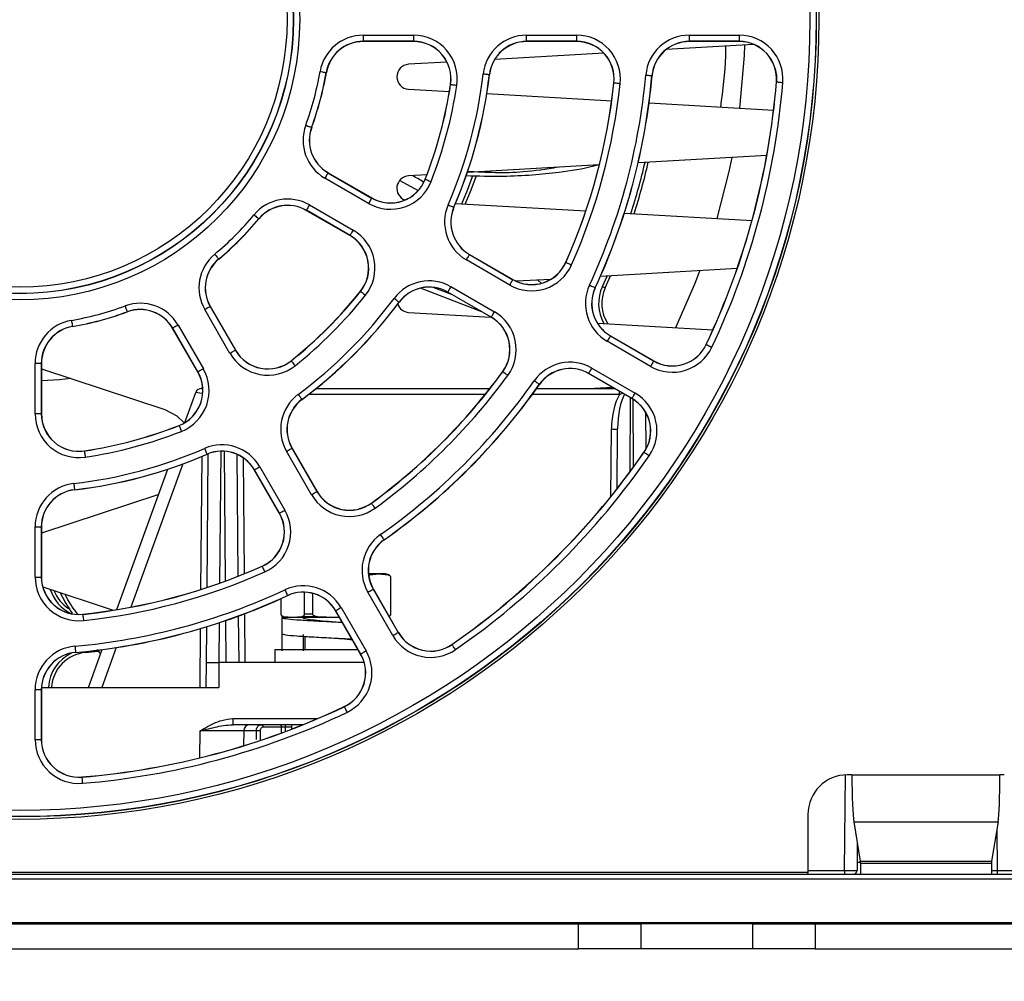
# Paper-space layout 'Sheet1' of a CAD drawing. Header units: millimetres. Extents: x -1 to 420, y -14 to 297.
# Tile 4 of 110: x 47 to 63, y 23 to 39. Entities that reach past the tile are written whole.
import ezdxf

# ---------------------------------------------------------------- set-up
doc = ezdxf.new("R2010")
doc.units = ezdxf.units.MM
doc.header["$PDSIZE"] = -1
doc.styles.add('SLDTEXTSTYLE1', font='TXT', dxfattribs={"width": 0.75})
doc.dimstyles.new('SLDDIMSTYLE1', dxfattribs={"dimtxt": 2.5, "dimasz": 3, "dimexe": 0, "dimexo": 0.0625, "dimtad": 1, "dimdec": 1, "dimlfac": 5, "dimrnd": 1e-09, "dimzin": 4, "dimdsep": 46, "dimtxsty": 'SLDTEXTSTYLE1', "dimblk1": 'CLOSED', "dimblk2": 'CLOSED', "dimsah": 1, "dimcen": 0.09, "dimadec": 0, "dimazin": 1, "dimtfac": 1, "dimtofl": 0, "dimtmove": 0, "dimatfit": 3, "dimldrblk": 'CLOSED', "dimfxl": 1, "dimfrac": 2, "dimtolj": 1, "dimtzin": 12, "dimarcsym": 0})
doc.dimstyles.new('SLDDIMSTYLE5', dxfattribs={"dimtxt": 2.5, "dimasz": 3, "dimexe": 0, "dimexo": 0.0625, "dimtad": 1, "dimdec": 0, "dimlfac": 5, "dimrnd": 1e-09, "dimzin": 12, "dimdsep": 46, "dimtxsty": 'SLDTEXTSTYLE1', "dimblk1": 'CLOSED', "dimblk2": 'CLOSED', "dimsah": 1, "dimcen": 0.09, "dimadec": 0, "dimazin": 3, "dimtfac": 1, "dimtofl": 0, "dimtmove": 0, "dimatfit": 3, "dimldrblk": 'CLOSED', "dimfxl": 1, "dimfrac": 2, "dimtolj": 1, "dimtzin": 12, "dimarcsym": 0})

# ---------------------------------------------------------------- blocks, each defined once
blk = doc.blocks.new('_Closed')
at = {"color": 0, "linetype": 'ByBlock', "lineweight": -2}
for p, q in [((-1, 0.166667), (0, 0)), ((-1, 0.166667), (-1, -0.166667)), ((0, 0), (-1, -0.166667)), ((0, 0), (-1, 0))]:
    blk.add_line(p, q, dxfattribs=at)
blk = doc.blocks.new('_D_13')
at = {"color": 0, "linetype": 'Continuous', "lineweight": -2}
for p, q in [((31.699, 25.156), (31.699, 6.506)), ((120.89, 25.156), (120.89, 6.506)), ((34.699, 6.506), (117.89, 6.506))]:
    blk.add_line(p, q, dxfattribs=at)
at = {"layer": 'Defpoints', "color": 0}
for p in [(31.699, 25.219), (120.89, 25.219), (120.89, 6.506)]:
    blk.add_point(p, dxfattribs=at)
at = {"color": 0, "lineweight": -2, "xscale": 3, "yscale": 3, "zscale": 3, "rotation": 180}
blk.add_blockref('_Closed', (31.699, 6.506), dxfattribs=at)
at = {"color": 0, "lineweight": -2, "xscale": 3, "yscale": 3, "zscale": 3}
blk.add_blockref('_Closed', (120.89, 6.506), dxfattribs=at)
at = {"color": 0, "lineweight": 18, "insert": (76.294, 9.631), "char_height": 2.5, "attachment_point": 2, "style": 'SLDTEXTSTYLE1'}
blk.add_mtext('\\A1;446.0', dxfattribs=at)
blk = doc.blocks.new('_D_14')
at = {"color": 0, "linetype": 'Continuous', "lineweight": -2}
for p, q in [((32.854, 24.346), (32.854, 13.987)), ((119.734, 24.346), (119.734, 13.987)), ((35.854, 13.987), (116.734, 13.987))]:
    blk.add_line(p, q, dxfattribs=at)
at = {"layer": 'Defpoints', "color": 0}
for p in [(32.854, 24.409), (119.734, 24.409), (119.734, 13.987)]:
    blk.add_point(p, dxfattribs=at)
at = {"color": 0, "lineweight": -2, "xscale": 3, "yscale": 3, "zscale": 3, "rotation": 180}
blk.add_blockref('_Closed', (32.854, 13.987), dxfattribs=at)
at = {"color": 0, "lineweight": -2, "xscale": 3, "yscale": 3, "zscale": 3}
blk.add_blockref('_Closed', (119.734, 13.987), dxfattribs=at)
at = {"color": 0, "lineweight": 18, "insert": (76.294, 17.112), "char_height": 2.5, "attachment_point": 2, "style": 'SLDTEXTSTYLE1'}
blk.add_mtext('\\A1;(434)', dxfattribs=at)
blk = doc.blocks.new('_D_15')
at = {"color": 0, "linetype": 'Continuous', "lineweight": -2}
for p, q in [((48.038, 85.926), (12.393, 85.926)), ((12.393, 26.987), (12.393, 82.926)), ((32.792, 23.987), (12.393, 23.987))]:
    blk.add_line(p, q, dxfattribs=at)
at = {"layer": 'Defpoints', "color": 0}
for p in [(12.393, 85.926), (48.101, 85.926), (32.854, 23.987)]:
    blk.add_point(p, dxfattribs=at)
at = {"color": 0, "lineweight": -2, "xscale": 3, "yscale": 3, "zscale": 3}
for p, rotation in [((12.393, 85.926), 90), ((12.393, 23.987), 270)]:
    blk.add_blockref('_Closed', p, dxfattribs=dict(at, rotation=rotation))
at = {"color": 0, "lineweight": 18, "insert": (9.268, 54.957), "char_height": 2.5, "attachment_point": 2, "rotation": 90, "style": 'SLDTEXTSTYLE1'}
blk.add_mtext('\\A1;310', dxfattribs=at)

psp = doc.layouts.new('Sheet1')

# ---------------------------------------------------------------- linework, layer by layer
at = {"color": 7, "linetype": 'Continuous', "lineweight": 25}
for p, q in [((52.933, 38.66), (53.743, 38.66)), ((52.933, 38.66), (52.933, 38.56)), ((53.743, 38.66), (53.743, 38.56)), ((55.559, 38.66), (56.364, 38.66)), ((55.559, 38.56), (55.559, 38.66)), ((56.364, 38.56), (56.364, 38.66)), ((58.173, 38.66), (58.975, 38.66)), ((58.173, 38.66), (58.173, 38.56)), ((58.975, 38.66), (58.975, 38.56)), ((53.743, 38.56), (52.933, 38.56)), ((52.933, 38.56), (52.933, 38.557)), ((53.743, 38.557), (52.933, 38.557)), ((53.743, 38.56), (53.743, 38.557)), ((56.364, 38.56), (55.559, 38.56)), ((55.559, 38.56), (55.559, 38.557)), ((56.364, 38.557), (55.559, 38.557)), ((56.364, 38.56), (56.364, 38.557)), ((59.212, 38.509), (57.8, 38.428)), ((58.975, 38.56), (58.173, 38.56)), ((58.173, 38.56), (58.173, 38.557)), ((58.975, 38.557), (58.173, 38.557)), ((58.975, 38.56), (58.975, 38.557)), ((56.799, 38.371), (55.047, 38.27)), ((54.28, 38.226), (53.663, 38.191)), ((52.339, 38.059), (52.342, 38.059)), ((54.961, 38.027), (54.963, 38.027)), ((57.572, 38.01), (57.575, 38.01)), ((59.574, 38.028), (59.574, 37.908)), ((54.339, 37.868), (54.337, 37.868)), ((56.963, 37.894), (56.961, 37.894)), ((59.576, 37.908), (59.573, 37.908)), ((53.663, 37.792), (54.319, 37.754)), ((54.921, 37.72), (56.926, 37.605)), ((57.526, 37.571), (59.528, 37.456)), ((52.104, 37.179), (52.106, 37.178)), ((59.418, 36.729), (57.352, 36.611)), ((56.727, 36.575), (54.607, 36.454)), ((52.368, 36.449), (52.369, 36.451)), ((52.368, 36.449), (53.069, 36.044)), ((52.369, 36.451), (53.071, 36.046)), ((53.956, 36.416), (53.663, 36.399)), ((53.019, 35.957), (52.318, 36.362)), ((53.521, 36.326), (53.805, 36.168)), ((53.931, 36.345), (53.929, 36.346)), ((52.07, 35.933), (52.772, 35.528)), ((53.069, 36.044), (53.071, 36.046)), ((54.418, 35.957), (56.51, 35.837)), ((52.02, 35.847), (52.019, 35.845)), ((52.721, 35.44), (52.019, 35.845)), ((52.722, 35.442), (52.02, 35.847)), ((54.39, 35.896), (54.392, 35.895)), ((57.13, 35.802), (59.181, 35.684)), ((51.256, 35.711), (51.258, 35.709)), ((52.722, 35.442), (52.721, 35.44)), ((54.642, 35.136), (54.643, 35.138)), ((54.642, 35.136), (55.339, 34.733)), ((54.643, 35.138), (55.34, 34.736)), ((50.611, 35.066), (50.613, 35.064)), ((55.289, 34.647), (54.592, 35.049)), ((56.191, 35.011), (56.188, 35.012)), ((58.941, 34.91), (56.744, 34.784)), ((55.339, 34.733), (55.34, 34.736)), ((55.945, 34.738), (55.396, 34.707)), ((55.741, 34.727), (55.791, 34.677)), ((56.776, 34.625), (56.851, 34.79)), ((56.822, 34.604), (56.908, 34.794)), ((52.892, 34.545), (52.89, 34.546)), ((54.841, 34.216), (53.856, 34.596)), ((54.367, 34.489), (54.057, 34.609)), ((54.294, 34.534), (54.293, 34.532)), ((54.99, 34.129), (54.293, 34.532)), ((54.991, 34.131), (54.294, 34.534)), ((54.344, 34.621), (55.041, 34.218)), ((56.66, 34.605), (56.662, 34.604)), ((56.776, 34.625), (56.822, 34.604)), ((53.51, 34.372), (53.512, 34.37)), ((49.143, 34.218), (49.144, 34.216)), ((50.793, 33.55), (50.388, 34.252)), ((50.475, 34.302), (50.477, 34.303)), ((50.475, 34.302), (50.88, 33.6)), ((50.477, 34.303), (50.882, 33.601)), ((53.663, 34.208), (54.984, 34.133)), ((54.991, 34.131), (54.99, 34.129)), ((56.696, 34.035), (58.552, 33.929)), ((48.262, 33.982), (48.263, 33.98)), ((49.873, 33.954), (49.871, 33.953)), ((50.276, 33.251), (49.871, 33.953)), ((50.278, 33.252), (49.873, 33.954)), ((49.959, 34.004), (50.365, 33.302)), ((57.55, 33.341), (56.855, 33.743)), ((56.905, 33.829), (56.906, 33.831)), ((56.905, 33.829), (57.6, 33.428)), ((56.906, 33.831), (57.602, 33.43)), ((50.88, 33.6), (50.882, 33.601)), ((58.446, 33.692), (58.444, 33.693)), ((47.662, 32.578), (47.662, 33.388)), ((47.762, 33.388), (47.662, 33.388)), ((47.762, 33.388), (47.762, 32.578)), ((47.762, 33.388), (47.764, 33.388)), ((47.764, 33.388), (47.764, 32.578)), ((51.777, 33.43), (51.775, 33.432)), ((57.6, 33.428), (57.602, 33.43)), ((47.764, 33.301), (49.744, 32.647)), ((50.278, 33.252), (50.276, 33.251)), ((55.177, 33.255), (55.175, 33.257)), ((56.557, 33.227), (56.556, 33.225)), ((57.252, 32.824), (56.556, 33.225)), ((57.253, 32.826), (56.557, 33.227)), ((56.607, 33.314), (57.303, 32.912)), ((50.068, 32.438), (50.243, 32.921)), ((50.337, 32.987), (50.355, 32.987)), ((52.18, 32.987), (54.972, 32.987)), ((55.721, 32.987), (56.968, 32.987)), ((55.763, 33.051), (55.765, 33.05)), ((56.94, 33.004), (56.652, 32.987)), ((56.704, 32.99), (56.712, 32.987)), ((51.95, 32.812), (51.951, 32.81)), ((57.253, 32.826), (57.252, 32.824)), ((57.471, 32.605), (57.476, 32.012)), ((47.762, 32.578), (47.662, 32.578)), ((47.762, 32.578), (47.764, 32.578)), ((49.977, 32.39), (49.976, 32.393)), ((57.013, 31.377), (57.022, 32.336)), ((48.454, 31.982), (48.453, 31.985)), ((52.104, 31.28), (51.701, 31.977)), ((51.788, 32.027), (51.79, 32.029)), ((51.788, 32.027), (52.19, 31.33)), ((51.79, 32.029), (52.192, 31.332)), ((57.447, 31.961), (57.445, 31.962)), ((50.425, 31.932), (50.426, 31.93)), ((50.426, 29.792), (50.445, 31.937)), ((50.903, 31.929), (50.921, 29.97)), ((48.974, 29.435), (49.795, 31.69)), ((51.186, 31.68), (51.184, 31.679)), ((51.586, 30.982), (51.184, 31.679)), ((51.588, 30.983), (51.186, 31.68)), ((51.272, 31.73), (51.675, 31.033)), ((48.295, 31.361), (48.295, 31.358)), ((52.19, 31.33), (52.192, 31.332)), ((49.648, 31.286), (47.764, 30.663)), ((53.067, 31.145), (53.065, 31.147)), ((51.588, 30.983), (51.586, 30.982)), ((47.662, 29.958), (47.662, 30.762)), ((47.662, 30.762), (47.762, 30.762)), ((47.762, 30.762), (47.762, 29.958)), ((47.762, 30.762), (47.764, 30.762)), ((47.764, 30.762), (47.764, 29.958)), ((53.27, 30.559), (53.272, 30.557)), ((51.311, 30.131), (51.31, 30.133)), ((47.662, 29.958), (47.762, 29.958)), ((47.762, 29.958), (47.764, 29.958)), ((53.187, 30.007), (53.019, 30.007)), ((53.04, 29.993), (53.021, 29.993)), ((53.04, 29.993), (53.187, 30.007)), ((53.187, 30.007), (53.334, 29.993)), ((53.294, 30.007), (53.187, 30.007)), ((53.347, 29.993), (53.294, 30.007)), ((53.373, 29.955), (53.373, 29.36)), ((53.376, 29.36), (53.376, 29.955)), ((47.786, 29.799), (48.917, 29.426)), ((53.094, 29.764), (53.097, 29.765)), ((53.094, 29.764), (53.496, 29.069)), ((53.097, 29.765), (53.498, 29.07)), ((51.612, 29.611), (51.612, 29.36)), ((51.616, 29.36), (51.616, 29.613)), ((51.717, 29.662), (51.718, 29.659)), ((51.987, 29.715), (51.987, 29.36)), ((52.123, 29.36), (52.123, 29.696)), ((53.409, 29.019), (53.008, 29.714)), ((52.579, 29.467), (52.981, 28.771)), ((48.428, 29.358), (48.428, 29.361)), ((50.926, 29.331), (50.933, 28.587)), ((51.624, 29.307), (51.624, 29.047)), ((51.684, 29.307), (51.624, 29.307)), ((51.642, 29.321), (51.694, 29.307)), ((51.801, 29.307), (51.654, 29.321)), ((51.801, 29.307), (51.694, 29.307)), ((51.948, 29.321), (51.801, 29.307)), ((52.494, 29.307), (51.801, 29.307)), ((52.2, 29.321), (51.948, 29.321)), ((52.123, 29.36), (51.987, 29.36)), ((52.494, 29.307), (52.2, 29.321)), ((52.492, 29.417), (52.49, 29.415)), ((52.892, 28.72), (52.49, 29.415)), ((52.894, 28.721), (52.492, 29.417)), ((52.551, 29.31), (52.494, 29.307)), ((52.553, 29.307), (52.494, 29.307)), ((50.416, 28.587), (50.421, 29.16)), ((52.496, 29.237), (52.496, 29.237)), ((51.631, 28.773), (51.631, 29.033)), ((51.968, 29.033), (51.968, 28.773)), ((51.994, 29.005), (51.994, 28.787)), ((53.496, 29.069), (53.498, 29.07)), ((48.52, 28.187), (48.741, 28.794)), ((48.658, 28.797), (48.715, 28.722)), ((54.361, 28.875), (54.359, 28.877)), ((48.311, 28.749), (48.312, 28.747)), ((48.471, 28.747), (48.672, 28.767)), ((51.514, 28.787), (51.514, 28.587)), ((52.853, 28.787), (51.514, 28.787)), ((52.894, 28.721), (52.892, 28.72)), ((50.412, 28.187), (50.416, 28.587)), ((50.416, 28.587), (50.616, 28.587)), ((50.616, 28.587), (50.612, 28.187)), ((52.948, 28.587), (50.616, 28.587)), ((47.766, 28.187), (50.612, 28.187)), ((47.662, 27.346), (47.662, 28.149)), ((47.762, 28.149), (47.662, 28.149)), ((47.762, 28.149), (47.762, 27.346)), ((47.762, 28.149), (47.764, 28.149)), ((47.764, 28.149), (47.764, 27.346)), ((52.63, 27.875), (52.629, 27.878)), ((50.841, 27.686), (50.841, 27.587)), ((51.964, 27.587), (50.841, 27.587)), ((51.623, 27.548), (51.323, 27.548)), ((51.783, 27.587), (51.783, 27.516)), ((51.014, 27.488), (51.012, 27.25)), ((51.217, 27.488), (51.014, 27.488)), ((47.762, 27.346), (47.662, 27.346)), ((47.762, 27.346), (47.764, 27.346)), ((48.414, 26.746), (48.414, 26.748)), ((60.786, 26.782), (60.714, 26.782)), ((60.786, 26.782), (63.163, 26.782)), ((63.234, 26.782), (63.163, 26.782)), ((60.08, 26.147), (60.08, 25.219)), ((60.815, 26.026), (63.134, 26.026)), ((60.815, 26.026), (60.921, 25.396)), ((63.134, 26.026), (63.028, 25.396)), ((60.872, 25.684), (60.869, 25.247)), ((60.921, 25.396), (63.028, 25.396)), ((63.027, 25.358), (60.922, 25.358)), ((60.922, 25.358), (60.922, 25.187)), ((63.027, 25.358), (63.027, 25.187)), ((31.699, 25.219), (60.08, 25.219)), ((32.854, 25.187), (119.734, 25.187)), ((60.08, 25.219), (60.074, 25.187)), ((60.669, 25.247), (60.669, 25.187)), ((60.814, 25.187), (60.814, 25.188)), ((63.12, 25.247), (63.12, 25.187)), ((32.854, 25.112), (119.734, 25.112)), ((32.854, 24.409), (119.734, 24.409)), ((34.854, 24.387), (56.394, 24.387)), ((56.394, 23.987), (56.394, 24.387)), ((56.394, 24.387), (57.394, 24.387)), ((57.394, 24.387), (57.394, 23.987)), ((59.194, 24.387), (57.394, 24.387)), ((59.194, 23.987), (59.194, 24.387)), ((59.194, 24.387), (60.194, 24.387)), ((60.194, 24.387), (60.194, 23.987)), ((60.194, 24.387), (92.394, 24.387)), ((34.854, 23.987), (56.394, 23.987)), ((57.394, 23.987), (56.394, 23.987)), ((59.194, 23.987), (57.394, 23.987)), ((60.194, 23.987), (59.194, 23.987)), ((60.194, 23.987), (92.394, 23.987))]:
    psp.add_line(p, q, dxfattribs=at)
at = {"color": 8, "linetype": 'Continuous', "lineweight": 25}
for p, q in [((57.053, 32.888), (57.053, 32.938)), ((54.893, 32.888), (52.054, 32.888)), ((57.053, 32.888), (55.649, 32.888)), ((57.225, 32.839), (57.215, 31.641)), ((57.279, 31.729), (57.27, 32.813)), ((56.912, 31.25), (56.922, 32.336)), ((50.645, 31.978), (50.626, 29.86)), ((50.722, 29.895), (50.704, 31.977)), ((50.326, 29.759), (50.345, 31.895)), ((51.004, 31.873), (51.02, 30.01)), ((50.038, 31.775), (49.201, 29.475)), ((53.347, 29.993), (53.334, 29.993)), ((53.376, 29.955), (53.373, 29.955)), ((51.026, 29.368), (51.033, 28.587)), ((51.616, 29.36), (51.612, 29.36)), ((51.654, 29.321), (51.642, 29.321)), ((53.376, 29.36), (53.373, 29.36)), ((50.312, 28.187), (50.321, 29.13)), ((50.621, 29.224), (50.615, 28.587)), ((50.733, 28.587), (50.728, 29.26)), ((48.965, 28.826), (48.732, 28.187)), ((48.47, 28.762), (48.471, 28.747)), ((50.841, 27.686), (52.203, 27.686)), ((51.622, 27.456), (51.623, 27.548)), ((51.783, 27.548), (51.679, 27.548)), ((51.679, 27.548), (51.679, 27.477)), ((50.311, 27.056), (50.314, 27.488)), ((51.217, 27.351), (51.217, 27.488)), ((60.669, 25.247), (60.682, 26.781)), ((63.114, 25.909), (63.12, 25.247)), ((60.871, 25.574), (60.891, 25.574)), ((60.922, 25.377), (60.87, 25.377)), ((60.08, 25.247), (60.669, 25.247)), ((63.12, 25.247), (63.869, 25.247))]:
    psp.add_line(p, q, dxfattribs=at)
at = {"color": 7, "linetype": 'Continuous', "lineweight": 25, "flags": 128}
for points in [[(58.986, 37.487), (59.06, 38.33), (59.067, 38.5)], [(52.241, 38.076), (52.26, 38.073), (52.278, 38.07), (52.295, 38.067), (52.31, 38.065), (52.322, 38.062), (52.331, 38.061), (52.337, 38.06), (52.339, 38.059)], [(54.861, 38.039), (54.881, 38.036), (54.899, 38.034), (54.916, 38.032), (54.931, 38.031), (54.943, 38.029), (54.953, 38.028), (54.959, 38.027), (54.961, 38.027)], [(57.473, 38.019), (57.492, 38.017), (57.511, 38.016), (57.528, 38.014), (57.543, 38.013), (57.555, 38.012), (57.564, 38.011), (57.57, 38.01), (57.572, 38.01)], [(54.339, 37.868), (54.341, 37.868), (54.347, 37.867), (54.357, 37.865), (54.369, 37.863), (54.384, 37.861), (54.401, 37.859), (54.419, 37.856), (54.438, 37.853)], [(56.963, 37.894), (56.965, 37.893), (56.971, 37.893), (56.981, 37.892), (56.993, 37.891), (57.008, 37.889), (57.025, 37.887), (57.043, 37.885), (57.063, 37.883)], [(59.576, 37.908), (59.578, 37.908), (59.584, 37.907), (59.593, 37.907), (59.606, 37.905), (59.621, 37.904), (59.638, 37.903), (59.656, 37.901), (59.676, 37.9)], [(52.01, 37.214), (52.028, 37.207), (52.045, 37.2), (52.061, 37.194), (52.075, 37.189), (52.087, 37.185), (52.096, 37.182), (52.101, 37.18), (52.104, 37.179)], [(58.622, 35.716), (58.813, 36.471), (58.86, 36.697)], [(52.368, 36.449), (52.366, 36.447), (52.364, 36.442), (52.359, 36.434), (52.353, 36.423), (52.345, 36.41), (52.337, 36.395), (52.327, 36.379), (52.318, 36.362)], [(54.521, 35.951), (54.61, 36.17), (54.692, 36.392)], [(54.574, 35.948), (54.657, 36.151), (54.746, 36.391)], [(53.931, 36.345), (53.933, 36.344), (53.939, 36.342), (53.947, 36.339), (53.959, 36.334), (53.973, 36.329), (53.989, 36.322), (54.006, 36.315), (54.024, 36.308)], [(52.07, 35.933), (52.06, 35.917), (52.051, 35.901), (52.043, 35.886), (52.035, 35.873), (52.029, 35.862), (52.024, 35.854), (52.021, 35.849), (52.02, 35.847)], [(53.069, 36.044), (53.068, 36.042), (53.065, 36.037), (53.061, 36.029), (53.054, 36.018), (53.047, 36.005), (53.038, 35.99), (53.029, 35.974), (53.019, 35.957)], [(54.298, 35.936), (54.316, 35.928), (54.333, 35.921), (54.349, 35.914), (54.362, 35.908), (54.374, 35.903), (54.382, 35.9), (54.388, 35.897), (54.39, 35.896)], [(51.179, 35.774), (51.194, 35.762), (51.208, 35.75), (51.221, 35.739), (51.233, 35.73), (51.242, 35.722), (51.25, 35.716), (51.254, 35.712), (51.256, 35.711)], [(52.772, 35.528), (52.762, 35.512), (52.753, 35.496), (52.744, 35.481), (52.737, 35.468), (52.731, 35.457), (52.726, 35.449), (52.723, 35.444), (52.722, 35.442)], [(50.547, 35.143), (50.56, 35.128), (50.571, 35.114), (50.582, 35.1), (50.592, 35.089), (50.6, 35.079), (50.606, 35.072), (50.61, 35.068), (50.611, 35.066)], [(54.592, 35.049), (54.601, 35.066), (54.611, 35.082), (54.619, 35.097), (54.627, 35.11), (54.633, 35.121), (54.638, 35.129), (54.641, 35.134), (54.642, 35.136)], [(56.191, 35.011), (56.193, 35.01), (56.198, 35.007), (56.207, 35.004), (56.218, 34.999), (56.232, 34.992), (56.247, 34.985), (56.264, 34.978), (56.282, 34.97)], [(57.957, 33.963), (58.268, 34.677), (58.344, 34.876)], [(55.289, 34.647), (55.298, 34.663), (55.308, 34.68), (55.316, 34.694), (55.324, 34.707), (55.33, 34.718), (55.335, 34.726), (55.338, 34.731), (55.339, 34.733)], [(56.569, 34.647), (56.587, 34.639), (56.604, 34.631), (56.619, 34.624), (56.633, 34.618), (56.644, 34.612), (56.653, 34.609), (56.658, 34.606), (56.66, 34.605)], [(52.892, 34.545), (52.894, 34.543), (52.898, 34.54), (52.905, 34.534), (52.915, 34.526), (52.927, 34.517), (52.94, 34.506), (52.955, 34.494), (52.97, 34.482)], [(54.294, 34.534), (54.295, 34.536), (54.298, 34.541), (54.303, 34.549), (54.309, 34.56), (54.317, 34.573), (54.325, 34.588), (54.335, 34.604), (54.344, 34.621)], [(53.51, 34.372), (53.508, 34.373), (53.503, 34.377), (53.496, 34.382), (53.486, 34.39), (53.474, 34.399), (53.46, 34.409), (53.445, 34.42), (53.429, 34.431)], [(49.108, 34.312), (49.115, 34.294), (49.121, 34.276), (49.127, 34.26), (49.132, 34.246), (49.137, 34.234), (49.14, 34.226), (49.142, 34.22), (49.143, 34.218)], [(50.475, 34.302), (50.473, 34.3), (50.468, 34.298), (50.46, 34.293), (50.449, 34.287), (50.436, 34.279), (50.421, 34.271), (50.405, 34.261), (50.388, 34.252)], [(54.991, 34.131), (54.992, 34.133), (54.995, 34.138), (55, 34.147), (55.006, 34.157), (55.014, 34.17), (55.022, 34.185), (55.032, 34.201), (55.041, 34.218)], [(48.245, 34.081), (48.248, 34.062), (48.252, 34.043), (48.255, 34.027), (48.257, 34.012), (48.259, 33.999), (48.261, 33.99), (48.262, 33.984), (48.262, 33.982)], [(49.959, 34.004), (49.943, 33.994), (49.927, 33.985), (49.912, 33.977), (49.899, 33.969), (49.888, 33.963), (49.88, 33.958), (49.875, 33.955), (49.873, 33.954)], [(56.905, 33.829), (56.904, 33.827), (56.901, 33.822), (56.896, 33.814), (56.89, 33.803), (56.882, 33.79), (56.874, 33.775), (56.865, 33.759), (56.855, 33.743)], [(50.88, 33.6), (50.878, 33.599), (50.873, 33.596), (50.865, 33.591), (50.854, 33.585), (50.841, 33.577), (50.826, 33.569), (50.81, 33.56), (50.793, 33.55)], [(58.446, 33.692), (58.448, 33.691), (58.454, 33.689), (58.462, 33.685), (58.473, 33.679), (58.487, 33.673), (58.502, 33.665), (58.519, 33.657), (58.537, 33.649)], [(51.777, 33.43), (51.778, 33.428), (51.782, 33.424), (51.788, 33.416), (51.796, 33.406), (51.805, 33.395), (51.816, 33.381), (51.827, 33.367), (51.839, 33.352)], [(57.6, 33.428), (57.599, 33.426), (57.596, 33.421), (57.592, 33.413), (57.585, 33.402), (57.578, 33.389), (57.569, 33.374), (57.56, 33.358), (57.55, 33.341)], [(50.365, 33.302), (50.348, 33.293), (50.332, 33.283), (50.317, 33.275), (50.304, 33.267), (50.293, 33.261), (50.285, 33.256), (50.28, 33.253), (50.278, 33.252)], [(55.258, 33.196), (55.242, 33.208), (55.227, 33.218), (55.213, 33.229), (55.201, 33.237), (55.191, 33.245), (55.184, 33.25), (55.179, 33.254), (55.177, 33.255)], [(56.557, 33.227), (56.559, 33.229), (56.561, 33.234), (56.566, 33.242), (56.572, 33.253), (56.58, 33.266), (56.589, 33.281), (56.598, 33.297), (56.607, 33.314)], [(48.237, 33.145), (48.053, 33.127), (47.764, 33.11)], [(55.763, 33.051), (55.761, 33.053), (55.756, 33.056), (55.749, 33.061), (55.738, 33.069), (55.726, 33.077), (55.712, 33.087), (55.697, 33.098), (55.681, 33.109)], [(57.253, 32.826), (57.254, 32.828), (57.257, 32.833), (57.261, 32.841), (57.268, 32.852), (57.275, 32.865), (57.284, 32.88), (57.293, 32.896), (57.303, 32.912)], [(51.95, 32.812), (51.949, 32.814), (51.945, 32.819), (51.939, 32.826), (51.932, 32.836), (51.923, 32.848), (51.913, 32.862), (51.902, 32.877), (51.89, 32.892)], [(49.744, 32.647), (49.938, 32.547), (50.064, 32.428)], [(49.977, 32.39), (49.977, 32.388), (49.98, 32.383), (49.983, 32.374), (49.988, 32.363), (49.993, 32.349), (49.999, 32.333), (50.006, 32.315), (50.013, 32.297)], [(48.454, 31.982), (48.454, 31.98), (48.455, 31.974), (48.456, 31.965), (48.458, 31.953), (48.46, 31.938), (48.463, 31.921), (48.466, 31.903), (48.469, 31.883)], [(50.386, 32.024), (50.393, 32.006), (50.401, 31.989), (50.407, 31.973), (50.413, 31.959), (50.418, 31.948), (50.422, 31.939), (50.424, 31.934), (50.425, 31.932)], [(51.701, 31.977), (51.718, 31.987), (51.734, 31.996), (51.749, 32.005), (51.762, 32.012), (51.773, 32.019), (51.781, 32.023), (51.786, 32.026), (51.788, 32.027)], [(57.529, 31.904), (57.513, 31.915), (57.498, 31.926), (57.484, 31.935), (57.471, 31.944), (57.461, 31.951), (57.454, 31.956), (57.449, 31.96), (57.447, 31.961)], [(51.186, 31.68), (51.188, 31.681), (51.193, 31.684), (51.201, 31.689), (51.212, 31.695), (51.225, 31.702), (51.24, 31.711), (51.256, 31.72), (51.272, 31.73)], [(48.283, 31.46), (48.285, 31.441), (48.287, 31.423), (48.289, 31.406), (48.291, 31.391), (48.293, 31.378), (48.294, 31.369), (48.294, 31.363), (48.295, 31.361)], [(52.104, 31.28), (52.12, 31.29), (52.136, 31.299), (52.151, 31.308), (52.164, 31.315), (52.175, 31.322), (52.183, 31.326), (52.188, 31.329), (52.19, 31.33)], [(51.588, 30.983), (51.59, 30.984), (51.595, 30.987), (51.603, 30.992), (51.614, 30.998), (51.627, 31.005), (51.642, 31.014), (51.658, 31.023), (51.675, 31.033)], [(53.125, 31.064), (53.114, 31.079), (53.103, 31.094), (53.093, 31.108), (53.084, 31.12), (53.077, 31.13), (53.071, 31.138), (53.068, 31.143), (53.067, 31.145)], [(53.27, 30.559), (53.269, 30.561), (53.266, 30.565), (53.26, 30.573), (53.253, 30.583), (53.244, 30.596), (53.235, 30.61), (53.224, 30.625), (53.213, 30.641)], [(51.311, 30.131), (51.312, 30.129), (51.314, 30.124), (51.318, 30.115), (51.323, 30.104), (51.329, 30.09), (51.336, 30.074), (51.344, 30.057), (51.352, 30.04)], [(51.674, 29.752), (51.683, 29.735), (51.69, 29.718), (51.698, 29.702), (51.704, 29.689), (51.709, 29.678), (51.713, 29.669), (51.716, 29.664), (51.717, 29.662)], [(53.008, 29.714), (53.025, 29.724), (53.041, 29.733), (53.055, 29.742), (53.069, 29.749), (53.079, 29.755), (53.087, 29.76), (53.093, 29.763), (53.094, 29.764)], [(52.579, 29.467), (52.562, 29.457), (52.546, 29.448), (52.531, 29.439), (52.518, 29.432), (52.508, 29.425), (52.5, 29.421), (52.494, 29.418), (52.492, 29.417)], [(48.428, 29.358), (48.428, 29.356), (48.429, 29.35), (48.43, 29.341), (48.431, 29.329), (48.433, 29.314), (48.435, 29.297), (48.437, 29.278), (48.439, 29.259)], [(53.409, 29.019), (53.426, 29.029), (53.442, 29.038), (53.457, 29.046), (53.47, 29.054), (53.481, 29.06), (53.489, 29.065), (53.494, 29.068), (53.496, 29.069)], [(48.303, 28.849), (48.304, 28.83), (48.306, 28.811), (48.307, 28.794), (48.309, 28.779), (48.31, 28.767), (48.311, 28.757), (48.311, 28.751), (48.311, 28.749)], [(54.418, 28.793), (54.407, 28.808), (54.396, 28.824), (54.386, 28.838), (54.378, 28.85), (54.371, 28.86), (54.365, 28.868), (54.362, 28.873), (54.361, 28.875)], [(52.981, 28.771), (52.964, 28.762), (52.948, 28.752), (52.933, 28.744), (52.92, 28.736), (52.909, 28.73), (52.901, 28.725), (52.896, 28.722), (52.894, 28.721)], [(52.63, 27.875), (52.631, 27.873), (52.633, 27.868), (52.637, 27.86), (52.642, 27.848), (52.649, 27.835), (52.656, 27.819), (52.664, 27.802), (52.672, 27.785)], [(51.297, 27.587), (51.302, 27.587), (51.307, 27.584), (51.311, 27.581), (51.315, 27.576), (51.319, 27.57), (51.321, 27.563), (51.322, 27.556), (51.323, 27.548)], [(51.597, 27.587), (51.602, 27.587), (51.607, 27.584), (51.611, 27.581), (51.615, 27.576), (51.618, 27.57), (51.62, 27.563), (51.622, 27.556), (51.623, 27.548)], [(48.414, 26.746), (48.414, 26.744), (48.414, 26.738), (48.415, 26.728), (48.416, 26.716), (48.417, 26.701), (48.419, 26.684), (48.42, 26.665), (48.422, 26.646)]]:
    psp.add_lwpolyline(points, dxfattribs=at)
at = {"color": 7, "linetype": 'Continuous', "lineweight": 25}
for radius in [12.84, 12.8, 12.796, 12.696, 4.499, 4.399, 4.396, 4.296]:
    psp.add_circle((47.414, 38.907), radius, dxfattribs=at)
for centre, radius, start, end in [((52.933, 37.957), 0.702, 90, 170.2329), ((53.743, 37.957), 0.702, 351.4636, 90), ((55.559, 37.957), 0.702, 90, 173.3471), ((56.364, 37.957), 0.702, 353.9408, 90), ((58.173, 37.957), 0.702, 90, 174.9536), ((58.975, 37.957), 0.702, 355.3024, 90), ((52.933, 37.957), 0.602, 90, 170.2329), ((52.933, 37.957), 0.6, 90, 170.2329), ((53.743, 37.957), 0.602, 351.4636, 90), ((53.743, 37.957), 0.6, 351.4636, 90), ((55.559, 37.957), 0.602, 90, 173.3471), ((55.559, 37.957), 0.6, 90, 173.3471), ((56.364, 37.957), 0.602, 353.9408, 90), ((56.364, 37.957), 0.6, 353.9408, 90), ((58.173, 37.957), 0.602, 90, 174.9536), ((58.173, 37.957), 0.6, 90, 174.9536), ((58.975, 37.957), 0.602, 355.3024, 90), ((58.975, 37.957), 0.6, 355.3024, 90), ((53.674, 37.991), 0.2, 93.2765, 266.7235), ((47.414, 38.907), 4.898, 339.7671, 350.2329), ((47.414, 38.907), 4.998, 339.7671, 350.2329), ((47.414, 38.907), 5, 339.7671, 350.2329), ((47.414, 38.907), 7.498, 336.6529, 353.3471), ((47.414, 38.907), 7.598, 336.6529, 353.3471), ((47.414, 38.907), 7.6, 336.6529, 353.3471), ((47.414, 38.907), 10.098, 335.0464, 354.9536), ((47.414, 38.907), 10.198, 335.0464, 354.9536), ((47.414, 38.907), 10.2, 335.0464, 354.9536), ((47.414, 38.907), 7, 338.5364, 351.4636), ((47.414, 38.907), 7.002, 338.5364, 351.4636), ((47.414, 38.907), 7.102, 338.5364, 351.4636), ((47.414, 38.907), 9.6, 336.0592, 353.9408), ((47.414, 38.907), 9.602, 336.0592, 353.9408), ((47.414, 38.907), 9.702, 336.0592, 353.9408), ((47.414, 38.907), 12.2, 334.6976, 355.3024), ((47.414, 38.907), 12.202, 334.6976, 355.3024), ((47.414, 38.907), 12.302, 334.6976, 355.3024), ((52.669, 36.971), 0.702, 159.7671, 240), ((52.669, 36.971), 0.602, 159.7671, 240), ((52.669, 36.971), 0.6, 159.7671, 240), ((47.574, 38.907), 10.15, 342.147, 346.9585), ((47.574, 38.907), 10.2, 342.2205, 347.0413), ((53.674, 36.2), 0.2, 93.2765, 249.3226), ((53.371, 36.565), 0.702, 240, 338.5364), ((53.371, 36.565), 0.602, 240, 338.5364), ((53.371, 36.565), 0.6, 240, 338.5364), ((51.719, 35.325), 0.702, 60, 140.2329), ((51.719, 35.325), 0.602, 60, 140.2329), ((51.719, 35.325), 0.6, 60, 140.2329), ((54.943, 35.658), 0.702, 156.6529, 240), ((47.414, 38.907), 4.898, 309.7671, 320.2329), ((54.943, 35.658), 0.602, 156.6529, 240), ((54.943, 35.658), 0.6, 156.6529, 240), ((47.414, 38.907), 4.998, 309.7671, 320.2329), ((47.414, 38.907), 5, 309.7671, 320.2329), ((52.421, 34.92), 0.6, 321.4636, 60), ((52.421, 34.92), 0.602, 321.4636, 60), ((52.421, 34.92), 0.702, 321.4636, 60), ((50.997, 34.603), 0.702, 129.7671, 210), ((50.997, 34.603), 0.602, 129.7671, 210), ((50.997, 34.603), 0.6, 129.7671, 210), ((55.64, 35.255), 0.702, 240, 336.0592), ((55.64, 35.255), 0.602, 240, 336.0592), ((55.64, 35.255), 0.6, 240, 336.0592), ((53.993, 34.012), 0.702, 60, 143.3471), ((57.206, 34.351), 0.702, 155.0464, 240), ((47.414, 38.907), 7, 308.5364, 321.4636), ((47.414, 38.907), 7.002, 308.5364, 321.4636), ((53.993, 34.012), 0.602, 60, 143.3471), ((53.993, 34.012), 0.6, 60, 143.3471), ((57.206, 34.351), 0.602, 155.0464, 240), ((57.206, 34.351), 0.6, 155.0464, 240), ((57.366, 34.351), 0.65, 155.0464, 209.6907), ((57.366, 34.351), 0.6, 155.0464, 212.8655), ((49.351, 33.653), 0.702, 30, 110.2329), ((47.414, 38.907), 7.102, 308.5364, 321.4636), ((47.414, 38.907), 7.498, 306.6529, 323.3471), ((47.414, 38.907), 7.598, 306.6529, 323.3471), ((47.414, 38.907), 7.6, 306.6529, 323.3471), ((53.674, 34.408), 0.2, 200.5913, 266.7235), ((47.414, 38.907), 4.898, 279.7671, 290.2329), ((47.414, 38.907), 4.998, 279.7671, 290.2329), ((47.414, 38.907), 5, 279.7671, 290.2329), ((49.351, 33.653), 0.602, 30, 110.2329), ((49.351, 33.653), 0.6, 30, 110.2329), ((54.69, 33.61), 0.702, 323.9408, 60), ((48.364, 33.388), 0.702, 99.7671, 180), ((54.69, 33.61), 0.6, 323.9408, 60), ((54.69, 33.61), 0.602, 323.9408, 60), ((48.364, 33.388), 0.602, 99.7671, 180), ((48.364, 33.388), 0.6, 99.7671, 180), ((51.402, 33.901), 0.702, 210, 308.5364), ((51.402, 33.901), 0.602, 210, 308.5364), ((51.402, 33.901), 0.6, 210, 308.5364), ((57.902, 33.949), 0.702, 240, 334.6976), ((57.902, 33.949), 0.602, 240, 334.6976), ((57.902, 33.949), 0.6, 240, 334.6976), ((56.256, 32.705), 0.702, 60, 144.9536), ((49.756, 32.951), 0.6, 291.4636, 30), ((49.756, 32.951), 0.602, 291.4636, 30), ((49.756, 32.951), 0.702, 291.4636, 30), ((47.414, 38.907), 9.6, 306.0592, 323.9408), ((47.414, 38.907), 9.602, 306.0592, 323.9408), ((56.256, 32.705), 0.602, 60, 144.9536), ((56.256, 32.705), 0.6, 60, 144.9536), ((47.414, 38.907), 9.702, 306.0592, 323.9408), ((47.414, 38.907), 10.098, 305.0464, 324.9536), ((50.337, 32.887), 0.1, 90, 159.9993), ((47.414, 38.907), 10.198, 305.0464, 324.9536), ((47.414, 38.907), 10.2, 305.0464, 324.9536), ((56.952, 32.304), 0.702, 325.3024, 60), ((52.31, 32.329), 0.702, 126.6529, 210), ((52.31, 32.329), 0.602, 126.6529, 210), ((52.31, 32.329), 0.6, 126.6529, 210), ((56.952, 32.304), 0.6, 325.3024, 60), ((56.952, 32.304), 0.602, 325.3024, 60), ((48.364, 32.578), 0.702, 180, 278.5364), ((48.364, 32.578), 0.602, 180, 278.5364), ((48.364, 32.578), 0.6, 180, 278.5364), ((47.414, 38.907), 7, 278.5364, 291.4636), ((47.414, 38.907), 7.002, 278.5364, 291.4636), ((47.414, 38.907), 7.102, 278.5364, 291.4636), ((56.972, 35.208), 2.873, 269.0028, 270.9972), ((47.414, 38.907), 7.498, 276.6529, 293.3471), ((50.664, 31.379), 0.702, 30, 113.3471), ((50.664, 31.379), 0.602, 30, 113.3471), ((50.664, 31.379), 0.6, 30, 113.3471), ((47.414, 38.907), 12.2, 304.6976, 325.3024), ((47.414, 38.907), 12.202, 304.6976, 325.3024), ((47.414, 38.907), 7.598, 276.6529, 293.3471), ((47.414, 38.907), 7.6, 276.6529, 293.3471), ((47.414, 38.907), 12.302, 304.6976, 325.3024), ((48.364, 30.762), 0.702, 96.6529, 180), ((48.364, 30.762), 0.602, 96.6529, 180), ((48.364, 30.762), 0.6, 96.6529, 180), ((52.712, 31.632), 0.602, 210, 306.0592), ((52.712, 31.632), 0.6, 210, 306.0592), ((52.712, 31.632), 0.702, 210, 306.0592), ((51.067, 30.682), 0.702, 293.9408, 30), ((51.067, 30.682), 0.6, 293.9408, 30), ((51.067, 30.682), 0.602, 293.9408, 30), ((53.616, 30.065), 0.702, 125.0464, 210), ((53.616, 30.065), 0.602, 125.0464, 210), ((53.616, 30.065), 0.6, 125.0464, 210), ((47.414, 38.907), 9.6, 276.0592, 293.9408), ((47.414, 38.907), 9.602, 276.0592, 293.9408), ((48.364, 29.958), 0.702, 180, 276.0592), ((48.364, 29.958), 0.602, 180, 276.0592), ((48.364, 29.958), 0.6, 180, 276.0592), ((47.414, 38.907), 9.702, 276.0592, 293.9408), ((53.336, 29.955), 0.04, 0, 75), ((48.524, 29.958), 0.65, 197.6743, 244.8046), ((47.414, 38.907), 10.098, 275.0464, 294.9536), ((51.971, 29.115), 0.702, 30, 114.9536), ((48.524, 29.958), 0.6, 201.2437, 237.1976), ((47.414, 38.907), 10.198, 275.0464, 294.9536), ((47.414, 38.907), 10.2, 275.0464, 294.9536), ((51.971, 29.115), 0.602, 30, 114.9536), ((51.971, 29.115), 0.6, 30, 114.9536), ((51.652, 29.36), 0.04, 180, 255), ((53.336, 29.36), 0.04, 293.1499, 0), ((54.018, 29.37), 0.702, 210, 304.6976), ((54.018, 29.37), 0.602, 210, 304.6976), ((54.018, 29.37), 0.6, 210, 304.6976), ((48.364, 28.149), 0.702, 95.0464, 180), ((48.364, 28.149), 0.602, 95.0464, 180), ((48.364, 28.149), 0.6, 95.0464, 180), ((48.524, 28.149), 0.65, 115.1954, 176.6381), ((48.524, 28.149), 0.6, 95.0464, 176.3558), ((52.372, 28.42), 0.6, 295.3024, 30), ((52.372, 28.42), 0.602, 295.3024, 30), ((52.372, 28.42), 0.702, 295.3024, 30), ((47.414, 38.907), 12.2, 274.6976, 295.3024), ((47.414, 38.907), 12.202, 274.6976, 295.3024), ((47.414, 38.907), 12.302, 274.6976, 295.3024), ((51.114, 27.487), 0.1, 90, 179.5), ((51.715, 27.552), 0.0361, 98.3932, 185.7321), ((50.664, -113.265), 140.753, 89.85753, 90.14247), ((51.255, 26.05), 1.439, 89.132, 91.5313), ((48.364, 27.346), 0.702, 180, 274.6976), ((48.364, 27.346), 0.602, 180, 274.6976), ((48.364, 27.346), 0.6, 180, 274.6976), ((60.714, 26.147), 0.635, 90, 180), ((60.809, 25.247), 0.06, 270, 359.5)]:
    psp.add_arc(centre, radius, start, end, dxfattribs=at)
at = {"color": 8, "linetype": 'Continuous', "lineweight": 25}
for centre, major_axis, ratio, start_param, end_param in [((50.444, 32.887), (0.2, -0.034), 0.003969, 2.034679, 3.14087), ((57.222, 32.334), (0.006, 0.633), 0.316154, 0.490915, 1.570715), ((53.189, -46.006), (-1.338, 119.238), 0.011579, 0.906541, 0.908176), ((63.12, 25.247), (0.2, 0.001), 0.002621, 4.228325, 4.712329)]:
    psp.add_ellipse(centre, major_axis=major_axis, ratio=ratio, start_param=start_param, end_param=end_param, dxfattribs=at)
at = {"color": 7, "linetype": 'Continuous', "lineweight": 25}
for centre, major_axis, ratio, start_param, end_param in [((57.222, 32.333), (0.006, 0.678), 0.442704, 0.614504, 1.570712), ((51.648, 27.547), (0.04, 0.0001), 0.024583, 0.698152, 2.268643), ((60.828, 26.789), (0, 0.8), 0.052408, 1.579523, 2.838224), ((63.121, 26.789), (0, 0.8), 0.052408, 3.444961, 4.703662), ((60.92, 25.358), (0, 0.04), 0.052408, 4.712389, 5.979817), ((63.029, 25.358), (0, 0.04), 0.052408, 0.303369, 1.570796), ((60.669, 25.247), (0.2, -0.001), 0.002621, 4.712449, 6.283169)]:
    psp.add_ellipse(centre, major_axis=major_axis, ratio=ratio, start_param=start_param, end_param=end_param, dxfattribs=at)
for points, knots in [([(58.679, 37.505), (58.716, 37.777), (58.76, 38.102), (58.76, 38.429), (58.76, 38.483)], [0, 0, 0, 0, 0.836177, 1, 1, 1, 1]), ([(54.582, 36.403), (54.782, 36.398), (55.137, 36.389), (55.639, 36.412), (56.127, 36.463), (56.487, 36.517), (56.698, 36.574), (56.727, 36.581)], [0, 0, 0, 0, 0.278397, 0.496291, 0.69712, 0.959079, 1, 1, 1, 1]), ([(53.906, 36.297), (53.849, 36.333), (53.79, 36.37), (53.729, 36.402), (53.727, 36.403)], [0, 0, 0, 0, 0.976343, 1, 1, 1, 1]), ([(56.063, 36.537), (55.877, 36.507), (55.394, 36.429), (54.907, 36.453), (54.606, 36.468)], [0, 0, 0, 0, 0.383083, 1, 1, 1, 1]), ([(53.334, 29.993), (53.341, 29.991), (53.351, 29.989), (53.363, 29.979), (53.369, 29.972), (53.372, 29.963), (53.373, 29.958), (53.373, 29.955), (53.373, 29.955)], [0, 0, 0, 0, 0.470303, 0.631487, 0.834253, 0.912009, 0.990519, 1, 1, 1, 1]), ([(48.063, 29.708), (48.089, 29.657), (48.146, 29.544), (48.217, 29.438), (48.257, 29.379)], [0, 0, 0, 0, 0.443074, 1, 1, 1, 1]), ([(48.349, 29.364), (48.283, 29.449), (48.206, 29.549), (48.153, 29.664), (48.145, 29.681)], [0, 0, 0, 0, 0.85074, 1, 1, 1, 1]), ([(51.654, 29.321), (51.652, 29.322), (51.646, 29.323), (51.636, 29.327), (51.626, 29.334), (51.62, 29.343), (51.617, 29.35), (51.616, 29.356), (51.616, 29.359), (51.616, 29.36)], [0, 0, 0, 0, 0.152899, 0.398683, 0.687968, 0.793891, 0.900605, 0.96774, 1, 1, 1, 1]), ([(51.624, 29.307), (51.637, 29.302), (51.662, 29.29), (51.855, 29.273), (52.132, 29.256), (52.401, 29.242), (52.553, 29.234), (52.596, 29.232)], [0, 0, 0, 0, 0.227449, 0.455244, 0.682345, 0.910461, 1, 1, 1, 1]), ([(51.987, 29.36), (51.987, 29.358), (51.987, 29.353), (51.984, 29.346), (51.979, 29.336), (51.966, 29.326), (51.955, 29.323), (51.948, 29.321)], [0, 0, 0, 0, 0.0663433, 0.1485183, 0.2796418, 0.5413964, 1, 1, 1, 1]), ([(51.964, 29.307), (51.972, 29.302), (51.987, 29.29), (52.105, 29.273), (52.274, 29.256), (52.416, 29.244), (52.488, 29.238), (52.493, 29.237)], [0, 0, 0, 0, 0.245273, 0.490924, 0.73582, 0.981817, 1, 1, 1, 1]), ([(52.2, 29.321), (52.199, 29.321), (52.184, 29.323), (52.164, 29.327), (52.142, 29.336), (52.131, 29.343), (52.125, 29.351), (52.123, 29.356), (52.123, 29.359), (52.123, 29.36)], [0, 0, 0, 0, 0.052049, 0.48876, 0.651295, 0.814795, 0.895878, 0.977767, 1, 1, 1, 1]), ([(53.373, 29.36), (53.373, 29.358), (53.372, 29.353), (53.37, 29.346), (53.364, 29.336), (53.357, 29.33), (53.351, 29.328), (53.35, 29.327)], [0, 0, 0, 0, 0.100973, 0.226038, 0.425599, 0.823972, 1, 1, 1, 1]), ([(51.624, 29.047), (51.637, 29.042), (51.662, 29.03), (51.855, 29.013), (52.133, 28.996), (52.453, 28.979), (52.657, 28.969), (52.751, 28.964)], [0, 0, 0, 0, 0.205425, 0.411163, 0.616275, 0.822302, 1, 1, 1, 1]), ([(52.493, 28.977), (52.557, 28.972), (52.653, 28.964), (52.731, 28.956), (52.757, 28.954)], [0, 0, 0, 0, 0.666788, 1, 1, 1, 1]), ([(50.314, 27.488), (50.315, 27.489), (50.344, 27.505), (50.456, 27.569), (50.626, 27.662), (50.781, 27.679), (50.841, 27.686)], [0, 0, 0, 0, 0.0038548, 0.1773208, 0.6832893, 1, 1, 1, 1]), ([(50.314, 27.488), (50.315, 27.488), (50.32, 27.49), (50.354, 27.498), (50.479, 27.528), (50.65, 27.573), (50.791, 27.584), (50.841, 27.587)], [0, 0, 0, 0, 0.004346, 0.028905, 0.190871, 0.710616, 1, 1, 1, 1]), ([(51.217, 27.488), (51.218, 27.499), (51.219, 27.522), (51.233, 27.551), (51.253, 27.573), (51.276, 27.586), (51.291, 27.587), (51.297, 27.587)], [0, 0, 0, 0, 0.213278, 0.425987, 0.639713, 0.855913, 1, 1, 1, 1]), ([(51.323, 27.548), (51.32, 27.548), (51.311, 27.547), (51.298, 27.54), (51.286, 27.526), (51.278, 27.509), (51.277, 27.495), (51.277, 27.488)], [0, 0, 0, 0, 0.144732, 0.361689, 0.575557, 0.787747, 1, 1, 1, 1])]:
    psp.add_open_spline(points, degree=3, knots=knots, dxfattribs=at)
at = {"color": 8, "linetype": 'Continuous', "lineweight": 25}
psp.add_open_spline([(57.105, 32.908), (57.092, 32.903), (57.075, 32.896), (57.057, 32.89), (57.053, 32.888)], degree=3, knots=[0, 0, 0, 0, 0.776308, 1, 1, 1, 1], dxfattribs=at)

# ---------------------------------------------------------------- dimensions: what is measured, and where the dimension line sits
at = {"color": 7, "linetype": 'Continuous', "lineweight": 18}
dim = psp.add_linear_dim(base=(12.393, 85.926), p1=(32.854, 23.987), p2=(48.101, 85.926), angle=90, dimstyle='SLDDIMSTYLE5', dxfattribs=at)
dim.commit()
dim.dimension.update_dxf_attribs({"geometry": '_D_15', "text_midpoint": (12.393, 54.957), "dimtype": 160})
dim = psp.add_linear_dim(base=(120.89, 6.506), p1=(31.699, 25.219), p2=(120.89, 25.219), dimstyle='SLDDIMSTYLE1', dxfattribs=at)
dim.commit()
dim.dimension.update_dxf_attribs({"geometry": '_D_13', "text_midpoint": (76.294, 6.506), "dimtype": 160})
dim = psp.add_linear_dim(base=(119.734, 13.987), p1=(32.854, 24.409), p2=(119.734, 24.409), text='(<>)', dimstyle='SLDDIMSTYLE5', dxfattribs=at)
dim.commit()
dim.dimension.update_dxf_attribs({"geometry": '_D_14', "text_midpoint": (76.294, 13.987), "dimtype": 160})

doc.saveas('drawing.dxf')
